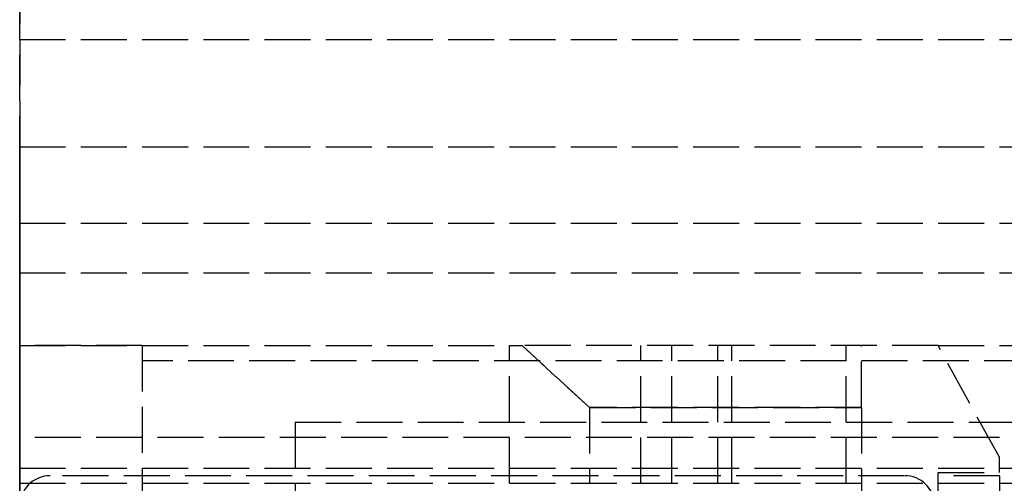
# Model space of a CAD drawing. Header units: millimetres. Extents: x 0 to 2050, y -94 to 94.
# Tile 3 of 11: x 0 to 32, y 5 to 21. Entities that reach past the tile are written whole.
import ezdxf

# ---------------------------------------------------------------- set-up
doc = ezdxf.new("R2010")
doc.units = ezdxf.units.MM
doc.header["$LTSCALE"] = 10
doc.linetypes.add('ALLCAD_Strich', pattern=[0.2, 0.15, -0.05])
doc.layers.add('BESCH_KONT_sich_schn_grun_2d', color=10, linetype='Continuous')
doc.layers.add('BESCH_KONT_sich_schn_seit_2d', color=160, linetype='Continuous')

msp = doc.modelspace()

# ---------------------------------------------------------------- linework, layer by layer
at = {"layer": 'BESCH_KONT_sich_schn_grun_2d', "linetype": 'ALLCAD_Strich'}
for p, q in [((0, 94), (0, -94)), ((0, 20), (1055, 20)), ((0, 16.5), (2050, 16.5)), ((0, 14), (2050, 14)), ((0, 12.375), (2050, 12.375)), ((4, 10), (0, 10)), ((0, 10), (16, 10)), ((4, 10), (4, -10)), ((4, 10), (4.005, 10)), ((4, 9.998), (4.005, 9.998)), ((4, 9.997), (4.005, 9.997)), ((4, 9.997), (4.005, 9.997)), ((4, 9.997), (4.005, 9.997)), ((4, 9.996), (4.005, 9.996)), ((4, 9.995), (4.005, 9.995)), ((4, 9.994), (4.005, 9.994)), ((4, 9.993), (4.005, 9.993)), ((4, 9.991), (4.005, 9.991)), ((4, 9.991), (4.005, 9.991)), ((4, 9.99), (4.005, 9.99)), ((4.005, 9.989), (4, 9.989)), ((4, 9.989), (4.005, 9.989)), ((4, 9.987), (4.005, 9.987)), ((4, 9.986), (4.005, 9.986)), ((4, 9.984), (4.005, 9.984)), ((4, 9.983), (4.005, 9.983)), ((4, 9.983), (4.005, 9.983)), ((4, 9.983), (4.005, 9.983)), ((4, 9.983), (4.005, 9.983)), ((4, 9.982), (4.005, 9.982)), ((4, 9.98), (4.005, 9.98)), ((4.005, 9.997), (4.005, 10)), ((4.005, 9.996), (4.005, 9.997)), ((4.005, 9.996), (4.005, 9.994)), ((4.005, 9.991), (4.005, 9.993)), ((4.005, 9.991), (4.005, 9.987)), ((4.005, 9.983), (4.005, 9.986)), ((4.005, 9.983), (4.005, 9.983)), ((4.005, 9.983), (4.005, 9.98)), ((16, 5.5), (16, 10)), ((16, 10), (16.413, 10)), ((16.413, 10), (18.611, 7.976)), ((18.611, 7.976), (16.413, 10)), ((30, 10), (16.413, 10)), ((20.287, 5.5), (20.287, 10)), ((21.304, 5.5), (21.304, 10)), ((22.803, 5.5), (22.803, 10)), ((23.261, 5.5), (23.261, 10)), ((27, 5.5), (27, 10)), ((27.5, 7.976), (27.5, 10)), ((30, 10), (105, 10)), ((32, 6.35), (30, 10)), ((103, 9.5), (4, 9.5)), ((27.5, 7.976), (18.611, 7.976)), ((18.611, 7.976), (18.611, 5.5)), ((18.611, 7.976), (27.5, 7.976)), ((27.5, 7.976), (27.5, 3.016)), ((9, 7.5), (9, 4)), ((9, 7.5), (103, 7.5)), ((2050, 7), (0, 7)), ((32, 5.85), (32, 6.35)), ((0, 6), (2050, 6)), ((30, 4.8), (30, 5.85)), ((30, 5.85), (32, 5.85)), ((0.003, 5.505), (0, 5.505)), ((0, 5.5), (2050, 5.5)), ((0.002, 5.5), (0.002, 5.505)), ((0.003, 5.5), (0.003, 5.505)), ((0.003, 5.5), (0.003, 5.505)), ((0.003, 5.505), (0.003, 5.505)), ((0.003, 5.505), (0.006, 5.505)), ((0.003, 5.5), (0.003, 5.505)), ((0.003, 5.5), (0.003, 5.505)), ((0.004, 5.5), (0.004, 5.505)), ((0.006, 5.5), (0.006, 5.505)), ((0.009, 5.505), (0.007, 5.505)), ((0.007, 5.5), (0.007, 5.505)), ((0.009, 5.505), (0.013, 5.505)), ((0.009, 5.5), (0.009, 5.505)), ((0.009, 5.5), (0.009, 5.505)), ((0.01, 5.5), (0.01, 5.505)), ((0.011, 5.505), (0.011, 5.5)), ((0.011, 5.5), (0.011, 5.505)), ((0.013, 5.5), (0.013, 5.505)), ((0.014, 5.5), (0.014, 5.505)), ((0.017, 5.505), (0.014, 5.505)), ((0.016, 5.5), (0.016, 5.505)), ((0.017, 5.5), (0.017, 5.505)), ((0.017, 5.5), (0.017, 5.505)), ((0.017, 5.505), (0.017, 5.505)), ((0.017, 5.505), (0.02, 5.505)), ((0.017, 5.5), (0.017, 5.505)), ((0.017, 5.5), (0.017, 5.505)), ((0.018, 5.5), (0.018, 5.505)), ((0.02, 5.5), (0.02, 5.505)), ((28.901, 5.75), (1, 5.75)), ((32, 5.75), (30, 5.75)), ((32, 5.75), (32, 4.8))]:
    msp.add_line(p, q, dxfattribs=at)
for centre, start, end in [((1, 4.75), 90, 180), ((28.901, 4.75), 2.866, 90)]:
    msp.add_arc(centre, 1, start, end, dxfattribs=at)
at = {"layer": 'BESCH_KONT_sich_schn_seit_2d', "linetype": 'ALLCAD_Strich'}
for p, q in [((0, -94, 2368), (0, 94, 2368)), ((0, 94, 2418), (0, -94, 2418)), ((0, 20, 7), (0, 3, 7)), ((0, 10, 2331), (0, 20, 2331)), ((0, 20, 7), (0, 20, 2331)), ((0, -16.5, 2368), (0, 16.5, 2368)), ((0, 16.5, 2368), (0, 16.5, 2335)), ((0, 16.5, 2335), (0, 7, 2335)), ((0, 14, 2339.5), (0, 14, 2365.5)), ((0, 12.375, 2339.5), (0, 14, 2339.5)), ((0, 5.5, 2365.5), (0, 14, 2365.5)), ((0, 7, 2337), (0, 12.375, 2338.5)), ((0, 12.375, 2338.5), (0, 12.375, 2339.5)), ((0, 12, 2343.5), (0, 12, 2353.5)), ((0, 12, 2353.5), (0, 11.75, 2353.5)), ((0, 12, 2343.5), (0, 11.75, 2343.5)), ((0, 12, 2350.5), (0, -12, 2350.5)), ((0, 12, 2346.5), (0, -12, 2346.5)), ((0, 11.75, 2338.861), (0, 11.75, 2358.139)), ((0, 11.75, 2358.139), (0, 6.933, 2359.43)), ((0, 11.75, 2338.861), (0, 5.75, 2337.253)), ((0, 5.75, 2346), (0, 11.75, 2346)), ((0, 10, 2351), (0, 11.75, 2351)), ((0, 11.5, 2350.5), (0, 11.5, 2352)), ((0, 11.5, 2352), (0, 11.5, 2353.5)), ((0, 11.5, 2353.5), (0, 8, 2353.5)), ((0, 10.5, 2346.602), (0, 10.5, 2345.876)), ((0, 6.635, 2345.876), (0, 10.5, 2345.876)), ((0, 10.5, 2342.25), (0, 10.5, 2341.5)), ((0, 10.5, 2342.25), (0, 10.5, 2345.876)), ((0, -10.5, 2341.5), (0, 10.5, 2341.5)), ((0, 2.727, 2342.25), (0, 10.5, 2342.25)), ((0, -10.5, 2345.3), (0, 10.5, 2345.3)), ((0, -10.5, 2342.8), (0, 10.5, 2342.8)), ((0, 10, 2301), (0, -10, 2301)), ((0, 10, 2331), (0, 10, 2301)), ((0, -10, 2331), (0, 10, 2331)), ((0, 10, 2301), (0, 10, 2331)), ((0, -10, 2301), (0, 10, 2301)), ((0, 10, 3), (0, 1, 3)), ((0, 10), (0, 10, 3)), ((0, -10), (0, 10)), ((0, 5.5, 2356.024), (0, 10, 2356.024)), ((0, 10, 2356.4), (0, 7.976, 2358.4)), ((0, 10, 2356.024), (0, 10, 2356.4)), ((0, 10, 2354.556), (0, 5.5, 2354.556)), ((0, 10, 2356.024), (0, 10, 2354.556)), ((0, 10, 2349.576), (0, 5.5, 2349.576)), ((0, 10, 2349.2), (0, 10, 2349.576)), ((0, 7.976, 2347.2), (0, 10, 2349.2)), ((0, 5.5, 2351.044), (0, 10, 2351.044)), ((0, 10, 2351.044), (0, 10, 2349.576)), ((0, 10, 2352.05), (0, 10, 2353.55)), ((0, 10, 2352.05), (0, 10, 2352.013)), ((0, 5.5, 2352.013), (0, 10, 2352.013)), ((0, 10, 2351.044), (0, 10, 2352.013)), ((0, 5.5, 2353.587), (0, 10, 2353.587)), ((0, 10, 2353.587), (0, 10, 2353.55)), ((0, 10, 2353.587), (0, 10, 2354.556)), ((0, 5.5, 2352.05), (0, 10, 2352.05)), ((0, 5.5, 2353.55), (0, 10, 2353.55)), ((0, 10, 2301.006), (0, 10, 2301.004)), ((0, 5.5, 2354.1), (0, 10, 2354.1)), ((0, 5.5, 2351.5), (0, 10, 2351.5)), ((0, 5.5, 2351.883), (0, 10, 2351.883)), ((0, 5.5, 2351.111), (0, 10, 2351.111)), ((0, 5.5, 2351), (0, 10, 2351)), ((0, 5.5, 2354.6), (0, 10, 2354.6)), ((0, 5.5, 2354.489), (0, 10, 2354.489)), ((0, 5.5, 2353.717), (0, 10, 2353.717)), ((0, 9.998, 2301.004), (0, 9.998, 2301.006)), ((0, 9.997, 2301.001), (0, 9.996, 2301.001)), ((0, 9.996, 2301.009), (0, 9.997, 2301.009)), ((0, 9.997, 2301.008), (0, 9.997, 2301.008)), ((0, 9.997, 2301.003), (0, 9.997, 2301.003)), ((0, 9.995, 2301.006), (0, 9.995, 2301.004)), ((0, 9.994, 2301.004), (0, 9.994, 2301.006)), ((0, 9.993, 2301.007), (0, 9.993, 2301.006)), ((0, 9.991, 2301.004), (0, 9.989, 2301.004)), ((0, 9.991, 2301.006), (0, 9.991, 2301.006)), ((0, 9.987, 2301.009), (0, 9.991, 2301.009)), ((0, 9.99, 2301.007), (0, 9.989, 2301.007)), ((0, 9.989, 2301.005), (0, 9.99, 2301.005)), ((0, 9.989, 2301.004), (0, 9.989, 2301.001)), ((0, 9.989, 2301.001), (0, 9.987, 2301.001)), ((0, 9.989, 2301.007), (0, 9.989, 2301.005)), ((0, 9.987, 2301.001), (0, 9.987, 2301.009)), ((0, 9.986, 2301.006), (0, 9.986, 2301.004)), ((0, 9.984, 2301.004), (0, 9.984, 2301.006)), ((0, 9.983, 2301.001), (0, 9.983, 2301.001)), ((0, 9.983, 2301.009), (0, 9.983, 2301.009)), ((0, 9.983, 2301.008), (0, 9.983, 2301.008)), ((0, 9.983, 2301.003), (0, 9.983, 2301.003)), ((0, 9.982, 2301.006), (0, 9.982, 2301.004)), ((0, 9.98, 2301.004), (0, 9.98, 2301.006)), ((0, -9.5, 2330.5), (0, 9.5, 2330.5)), ((0, 9.5, 2307.5), (0, -9.5, 2307.5)), ((0, 9.5, 2330.5), (0, 9.5, 2307.5)), ((0, 4.5, 2353.5), (0, 8, 2353.5)), ((0, 8, 2345.5), (0, 0, 2345.5)), ((0, 8, 2353.5), (0, 8, 2345.5)), ((0, 5.5, 2347.2), (0, 7.976, 2347.2)), ((0, 7.976, 2358.4), (0, 5.5, 2358.4)), ((0, 3.016, 2342.3), (0, 7.976, 2347.2)), ((0, 7.976, 2358.4), (0, 3.016, 2363.3)), ((0, 7.5, 2320.5), (0, -7.5, 2320.5)), ((0, -7.5, 2312.5), (0, 7.5, 2312.5)), ((0, 7.5, 2312.5), (0, 7.5, 2328.5)), ((0, 7.5, 2328.5), (0, 4, 2328.5)), ((0, 7, 2335), (0, 7, 2337)), ((0, 6.933, 2359.43), (0, 5.75, 2359.747)), ((0, -6.635, 2345.876), (0, 6.635, 2345.876)), ((0, 6.5, 2335.5), (0, 4.5, 2335.5)), ((0, 6.5, 2337.454), (0, 6.5, 2335.5)), ((0, 6.5, 2345.5), (0, 6.5, 2337.454)), ((0, 6.5, 2353.5), (0, 6.5, 2345.5)), ((0, 6.35, 2345.594), (0, 6.35, 2360.006)), ((0, 5.5, 2363.5), (0, 6, 2363.5)), ((0, 6, 2363.5), (0, 6, 2363)), ((0, 6, 2363), (0, 4, 2363)), ((0, 5.85, 2360.5), (0, 5.85, 2345.1)), ((0, 5.75, 2341.5), (0, 5.75, 2337.253)), ((0, 5.75, 2365.5), (0, 5.75, 2363.5)), ((0, 5.75, 2345.529), (0, 5.75, 2341.5)), ((0, 5.75, 2359.747), (0, 5.75, 2359.501)), ((0, 5.75, 2345.529), (0, 5.75, 2359.501)), ((0, 5.5, 2363.503), (0, 5.505, 2363.503)), ((0, 5.505, 2363.503), (0, 5.505, 2363.5)), ((0, 5.5, 2363.508), (0, 5.505, 2363.508)), ((0, 5.505, 2363.508), (0, 5.505, 2363.505)), ((0, 5.5, 2363.505), (0, 5.505, 2363.505)), ((0, 5.505, 2363.503), (0, 5.505, 2363.505)), ((0, 5.5, 2363.506), (0, 5.505, 2363.506)), ((0, 5.5, 2363.508), (0, 5.505, 2363.508)), ((0, 5.5, 2363.506), (0, 5.505, 2363.506)), ((0, 5.5, 2363.505), (0, 5.505, 2363.505)), ((0, 5.5, 2363.503), (0, 5.505, 2363.503)), ((0, 5.5, 2363.5), (0, 5.505, 2363.5)), ((0, 5.5, 2363.504), (0, 5.505, 2363.504)), ((0, 5.5, 2363.505), (0, 5.505, 2363.505)), ((0, 5.5, 2363.505), (0, 5.505, 2363.505)), ((0, 5.5, 2363.507), (0, 5.505, 2363.507)), ((0, 5.5, 2363.502), (0, 5.505, 2363.502)), ((0, 5.5, 2365.5), (0, 5.5, 2363.505)), ((0, 5.5, 2363.503), (0, 5.5, 2363.5)), ((0, 5.5, 2358.4), (0, 5.5, 2356.024)), ((0, 5.5, 2354.556), (0, 5.5, 2356.024)), ((0, 5.5, 2349.576), (0, 5.5, 2347.2)), ((0, 5.5, 2349.576), (0, 5.5, 2351.044)), ((0, 5.5, 2354.556), (0, 5.5, 2353.587)), ((0, 5.5, 2353.55), (0, 5.5, 2353.587)), ((0, 5.5, 2352.013), (0, 5.5, 2352.05)), ((0, 5.5, 2352.013), (0, 5.5, 2351.044)), ((0, 5.5, 2363.503), (0, 5.5, 2363.505)), ((0, 4.75, 2363.5), (0, 5.5, 2363.5)), ((0, 4.75, 2365.5), (0, 5.5, 2365.5))]:
    msp.add_line(p, q, dxfattribs=at)
at = {"layer": 'BESCH_KONT_sich_schn_seit_2d', "linetype": 'ALLCAD_Strich', "extrusion": (-1, 0, 0)}
for centre, radius, start, end in [((-9.997, 2301.004), 0.00271, 180, 270), ((-9.997, 2301.006), 0.00271, 90, 180), ((-9.996, 2301.004), 0.00271, 270, 0), ((-9.996, 2301.006), 0.00271, 0, 90), ((-9.991, 2301.007), 0.00217, 90, 180), ((-9.991, 2301.006), 0.00217, 180, 270), ((-9.983, 2301.004), 0.00271, 180, 270), ((-9.983, 2301.006), 0.00271, 90, 180), ((-9.983, 2301.004), 0.00271, 270, 0), ((-9.983, 2301.006), 0.00271, 0, 90)]:
    msp.add_arc(centre, radius, start, end, dxfattribs=at)
at = {"layer": 'BESCH_KONT_sich_schn_seit_2d', "linetype": 'ALLCAD_Strich', "extrusion": (1, 0, 0)}
for centre, radius, start, end in [((9.997, 2301.006), 0.00116, 0, 90), ((9.997, 2301.004), 0.00116, 270, 360), ((9.997, 2301.006), 0.00116, 90, 180), ((9.997, 2301.004), 0.00116, 180, 270), ((9.99, 2301.006), 0.00093, 270, 360), ((9.99, 2301.006), 0.00093, 0, 90), ((9.983, 2301.006), 0.00116, 0, 90), ((9.983, 2301.004), 0.00116, 270, 360), ((9.983, 2301.006), 0.00116, 90, 180), ((9.983, 2301.004), 0.00116, 180, 270), ((4.75, 2359.501), 1, 0, 87.134), ((4.75, 2345.529), 1, 313.6028, 0)]:
    msp.add_arc(centre, radius, start, end, dxfattribs=at)
at = {"layer": 'BESCH_KONT_sich_schn_seit_2d', "linetype": 'ALLCAD_Strich'}
for points, knots in [([(0, 7.984, 2347.208), (0, 8.023, 2347.189), (0, 8.062, 2347.171), (0, 8.505, 2346.969), (0, 8.93, 2346.829), (0, 9.74, 2346.655), (0, 10.124, 2346.611), (0, 10.5, 2346.602)], [12.622362, 12.622362, 12.622362, 12.622362, 12.747192, 12.747192, 14.016439, 14.016439, 15.13619, 15.13619, 15.13619, 15.13619]), ([(0, 4.5, 2352.75), (0, 4.5, 2352.522), (0, 4.513, 2352.244), (0, 4.6, 2351.594), (0, 4.679, 2351.218), (0, 4.864, 2350.658), (0, 4.93, 2350.482), (0, 5.088, 2350.118), (0, 5.181, 2349.93), (0, 5.391, 2349.555), (0, 5.508, 2349.368), (0, 5.764, 2349.009), (0, 5.901, 2348.836), (0, 6.312, 2348.372), (0, 6.624, 2348.081), (0, 7.283, 2347.589), (0, 7.624, 2347.381), (0, 7.984, 2347.208)], [4.406817, 4.406817, 4.406817, 4.406817, 5.92382, 5.92382, 7.531675, 7.531675, 8.200931, 8.200931, 8.870186, 8.870186, 9.539442, 9.539442, 10.208698, 10.208698, 11.477945, 11.477945, 12.622362, 12.622362, 12.622362, 12.622362])]:
    msp.add_open_spline(points, degree=3, knots=knots, dxfattribs=at)

doc.saveas('drawing.dxf')
